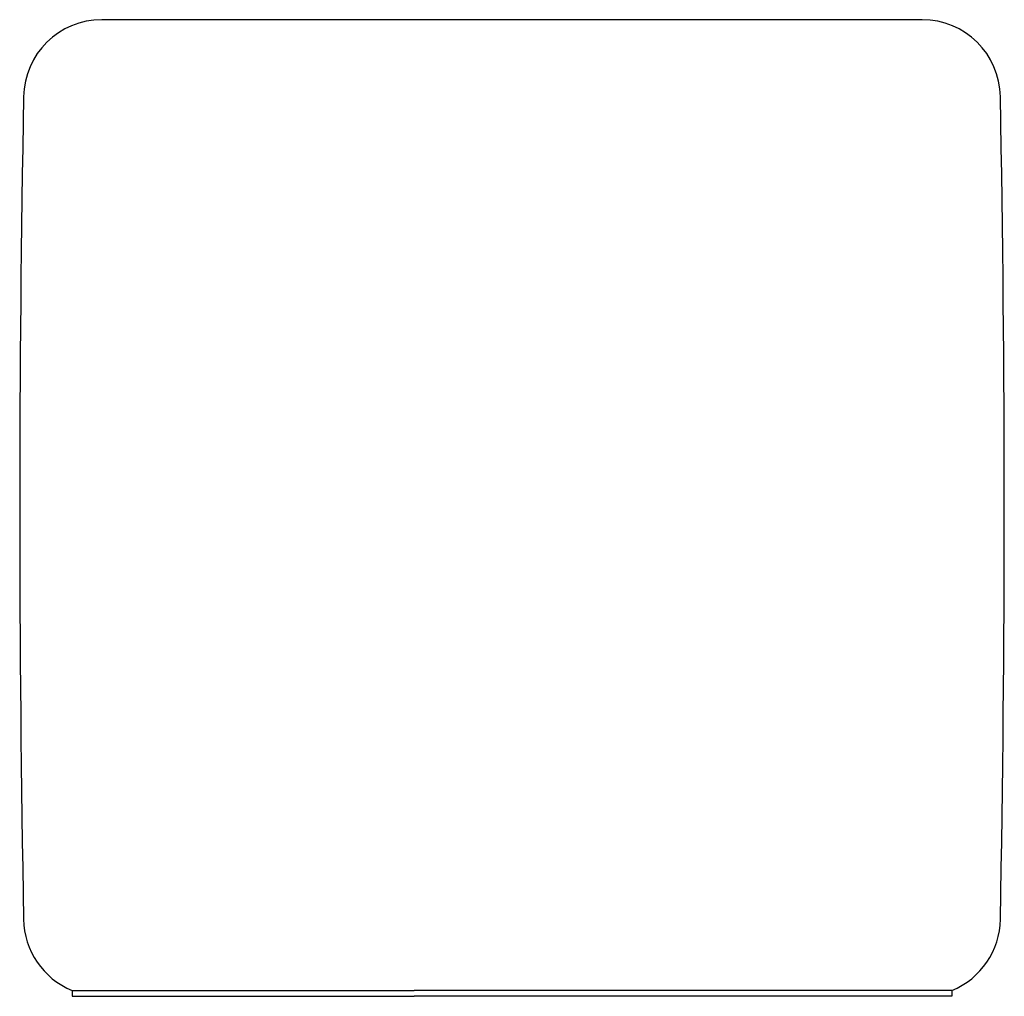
# Model space of a CAD drawing. Header units: millimetres. Extents: x 5174.812 to 5175.316, y 2637.709 to 2638.209.
import ezdxf

# ---------------------------------------------------------------- set-up
doc = ezdxf.new("R2010")
doc.units = ezdxf.units.MM
doc.layers.add('SANINDUSA', color=3, linetype='Continuous')

msp = doc.modelspace()

# ---------------------------------------------------------------- linework, layer by layer
at = {"layer": 'SANINDUSA'}
for p, q in [((5175.27385958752, 2638.209407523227), (5174.853889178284, 2638.209407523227)), ((5174.83869049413, 2637.712407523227), (5175.013874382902, 2637.712407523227)), ((5174.83869049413, 2637.712407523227), (5174.83869049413, 2637.709407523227)), ((5174.83869049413, 2637.709407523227), (5175.013874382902, 2637.709407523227)), ((5175.113874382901, 2637.712407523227), (5175.013874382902, 2637.712407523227)), ((5175.113874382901, 2637.709407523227), (5175.013874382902, 2637.709407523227)), ((5175.289058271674, 2637.712407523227), (5175.113874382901, 2637.712407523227)), ((5175.289058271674, 2637.709407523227), (5175.113874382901, 2637.709407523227)), ((5175.289058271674, 2637.712407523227), (5175.289058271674, 2637.709407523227))]:
    msp.add_line(p, q, dxfattribs=at)
for centre, radius, start, end in [((5174.853889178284, 2638.169407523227), 0.04000000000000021, 90, 179.2279944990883), ((5175.27385958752, 2638.169407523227), 0.04000000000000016, 0.7720055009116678, 90), ((5185.894554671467, 2637.959407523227), 11.082661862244, 178.911478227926, 181.088521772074), ((5164.233194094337, 2637.959407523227), 11.082661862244, 358.911478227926, 1.088521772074), ((5174.853889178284, 2637.749407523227), 0.04000000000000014, 180.7720055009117, 247.6683549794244), ((5175.27385958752, 2637.749407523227), 0.04000000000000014, 292.3316450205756, 359.2279944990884)]:
    msp.add_arc(centre, radius, start, end, dxfattribs=at)

doc.saveas('drawing.dxf')
